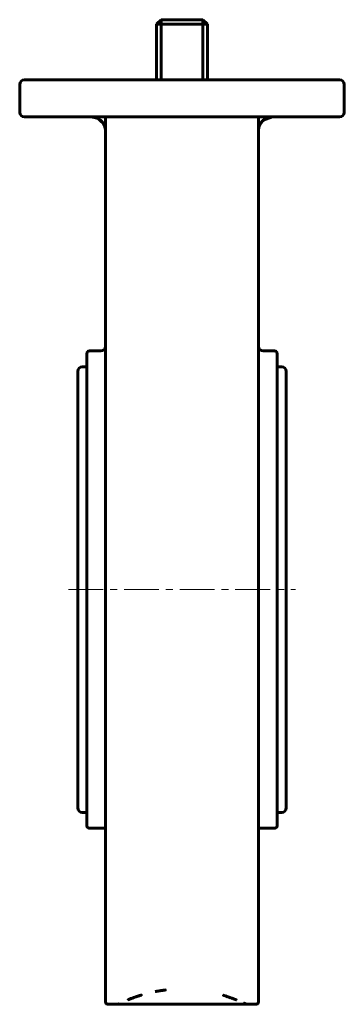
# Model space of a CAD drawing. Header units: millimetres. Extents: x -35 to 35, y -106 to 106.
import ezdxf

# ---------------------------------------------------------------- set-up
doc = ezdxf.new("R2010")
doc.units = ezdxf.units.MM
doc.linetypes.add('K5LT_AXLED', pattern=[12, 7.5, -1.5, 1.5, -1.5])
doc.linetypes.add('K5LT_BASIC', pattern=[0])
doc.layers.add('Системный слой (1)', color=7, linetype='Continuous', true_color=0x6c6c6c)

# ---------------------------------------------------------------- blocks, each defined once
blk = doc.blocks.new('U0')
at = {"layer": 'Системный слой (1)', "color": 143, "linetype": 'K5LT_BASIC', "lineweight": 60, "true_color": 0x33acca}
for p, q in [((-20.5, 31.35), (-21.5, 31.35)), ((21.5, 31.35), (20.5, 31.35))]:
    blk.add_line(p, q, dxfattribs=at)
blk = doc.blocks.new('U1')
at = {"layer": 'Системный слой (1)', "color": 143, "linetype": 'K5LT_BASIC', "lineweight": 60, "true_color": 0x33acca}
for p, q in [((-18.06, 84.94), (-19.5, 85.25)), ((-16.5, 83.4), (-18.06, 84.94))]:
    blk.add_line(p, q, dxfattribs=at)
blk = doc.blocks.new('U2')
at = {"layer": 'Системный слой (1)', "color": 143, "linetype": 'K5LT_BASIC', "lineweight": 60, "true_color": 0x33acca}
for p, q in [((20.5, -16.75), (20.5, 34.25)), ((20.5, -67.75), (20.5, -16.75))]:
    blk.add_line(p, q, dxfattribs=at)
blk = doc.blocks.new('U3')
at = {"layer": 'Системный слой (1)', "color": 143, "linetype": 'K5LT_BASIC', "lineweight": 60, "true_color": 0x33acca}
for p, q in [((19.5, 85.25), (17.37, 84.51)), ((17.37, 84.51), (16.5, 83.4))]:
    blk.add_line(p, q, dxfattribs=at)
blk = doc.blocks.new('U4')
at = {"layer": 'Системный слой (1)', "color": 143, "linetype": 'K5LT_BASIC', "lineweight": 60, "true_color": 0x33acca}
for p, q in [((-13.86, -106.25), (-13.88, -106.25)), ((-13.88, -106.25), (-13.88, -106.25)), ((-13.8, -106.21), (-13.86, -106.25)), ((-13.71, -106.17), (-13.8, -106.21)), ((-13.66, -106.14), (-13.71, -106.17)), ((-13.63, -106.12), (-13.66, -106.14)), ((-13.61, -106.11), (-13.63, -106.12)), ((-13.6, -106.11), (-13.61, -106.11)), ((-13.61, -106.11), (-13.61, -106.11)), ((-13.6, -106.1), (-13.6, -106.11)), ((-13.6, -106.11), (-13.6, -106.11)), ((-13.6, -106.11), (-13.6, -106.11)), ((-13.6, -106.11), (-13.6, -106.11)), ((-13.6, -106.11), (-13.6, -106.11)), ((-13.6, -106.11), (-13.6, -106.11)), ((-13.6, -106.11), (-13.6, -106.11)), ((-13.6, -106.11), (-13.6, -106.11))]:
    blk.add_line(p, q, dxfattribs=at)
blk = doc.blocks.new('U5')
at = {"layer": 'Системный слой (1)', "color": 143, "linetype": 'K5LT_BASIC', "lineweight": 60, "true_color": 0x33acca}
for p, q in [((-13.91, -106.25), (-16, -106.25)), ((16, -106.25), (-13.88, -106.25))]:
    blk.add_line(p, q, dxfattribs=at)
blk = doc.blocks.new('U6')
at = {"layer": 'Системный слой (1)', "color": 143, "linetype": 'K5LT_BASIC', "lineweight": 60, "true_color": 0x33acca}
for p, q in [((22.5, -16.75), (22.5, 30.35)), ((22.5, -63.85), (22.5, -16.75))]:
    blk.add_line(p, q, dxfattribs=at)
blk = doc.blocks.new('U7')
at = {"layer": 'Системный слой (1)', "color": 143, "linetype": 'K5LT_BASIC', "lineweight": 60, "true_color": 0x33acca}
for p, q in [((-20.5, -64.85), (-21.5, -64.85)), ((21.5, -64.85), (20.5, -64.85))]:
    blk.add_line(p, q, dxfattribs=at)

msp = doc.modelspace()

# ---------------------------------------------------------------- linework, layer by layer
at = {"layer": 'Системный слой (1)', "color": 143, "linetype": 'K5LT_BASIC', "lineweight": 60, "true_color": 0x33acca}
for p, q in [((-4.5, 106.25), (-5.5, 105.25)), ((-4.5, 106.25), (-4.5, 105.25)), ((-4.5, 106.25), (4.5, 106.25)), ((5.5, 105.25), (4.5, 106.25)), ((4.5, 105.25), (4.5, 106.25)), ((-4.5, 105.25), (-5.5, 105.25)), ((-5.5, 93.25), (-5.5, 105.25)), ((-4.5, 105.25), (4.5, 105.25)), ((-4.5, 93.25), (-4.5, 105.25)), ((4.5, 93.25), (4.5, 105.25)), ((5.5, 105.25), (4.5, 105.25)), ((5.5, 93.25), (5.5, 105.25)), ((-35, 92.25), (-35, 86.25)), ((-33.27, 93.25), (-34, 93.25)), ((33.27, 93.25), (-33.27, 93.25)), ((34, 93.25), (33.27, 93.25)), ((35, 86.25), (35, 92.25)), ((-34, 85.25), (-33.27, 85.25)), ((-33.27, 85.25), (33.27, 85.25)), ((-16.5, 85.25), (-16.5, 56.23)), ((16.5, 56.23), (16.5, 85.25)), ((33.27, 85.25), (34, 85.25)), ((-17.29, 84.28), (-17.29, 84.28)), ((-16.5, 72.89), (-16.5, 71.86)), ((16.5, 71.86), (16.5, 72.89)), ((-16.5, 56.23), (-16.5, 54.89)), ((16.5, 54.89), (16.5, 56.23)), ((-16.5, 54.89), (-16.5, -105.75)), ((16.5, -105.75), (16.5, 54.89)), ((-20.5, 34.25), (-20.5, -67.75)), ((-20, 34.75), (-17.5, 34.75)), ((17.5, 34.75), (20, 34.75)), ((-22.5, 30.35), (-22.5, -63.85)), ((-22.5, 1.48), (-22.5, 26.45)), ((22.5, 26.45), (22.5, 19.59)), ((-20, -68.25), (-16.5, -68.25)), ((16.5, -68.25), (20, -68.25)), ((-13.91, -106.25), (-13.89, -106.24)), ((-13.91, -106.25), (-13.91, -106.25))]:
    msp.add_line(p, q, dxfattribs=at)
at = {"layer": 'Системный слой (1)', "color": 30, "linetype": 'K5LT_AXLED', "lineweight": 18, "true_color": 0xff8000}
msp.add_line((-24.5, -16.75), (24.5, -16.75), dxfattribs=at)
at = {"layer": 'Системный слой (1)', "color": 143, "linetype": 'K5LT_BASIC', "lineweight": 60, "true_color": 0x33acca}
for centre, radius, start, end in [((-34, 92.25), 1, 90, 180), ((34, 92.25), 1, 0, 90), ((-34, 86.25), 1, 180, 270), ((34, 86.25), 1, 270, 0), ((-19.5, 82.25), 3, 0, 42.6377), ((19.5, 82.25), 3, 129.4577, 180), ((-20, 34.25), 0.5, 90, 180), ((-17.5, 35.75), 1, 270, 0), ((17.5, 35.75), 1, 180, 270), ((20, 34.25), 0.5, 0, 90), ((-21.5, 30.35), 1, 90, 180), ((21.5, 30.35), 1, 0, 90), ((-21.5, -63.85), 1, 180, 270), ((21.5, -63.85), 1, 270, 0), ((-20, -67.75), 0.5, 180, 270), ((20, -67.75), 0.5, 270, 0), ((-16, -105.75), 0.5, 180, 270), ((16, -105.75), 0.5, 270, 0)]:
    msp.add_arc(centre, radius, start, end, dxfattribs=at)
for points, knots in [([(-19.5, 85.25), (-19.35, 85.25), (-19.19, 85.24), (-18.89, 85.19), (-18.73, 85.15), (-18.43, 85.05), (-18.28, 84.99), (-18.01, 84.85), (-17.88, 84.77), (-17.71, 84.65), (-17.67, 84.62), (-17.6, 84.57), (-17.57, 84.55), (-17.51, 84.5), (-17.49, 84.47), (-17.4, 84.39), (-17.35, 84.34), (-17.29, 84.28)], [0, 0, 0, 0, 5.299604, 5.299604, 10.796326, 10.796326, 16.222954, 16.222954, 21.321075, 21.321075, 22.946249, 22.946249, 24.230768, 24.230768, 25.515288, 25.515288, 28, 28, 28, 28]), ([(17.59, 84.57), (17.69, 84.64), (17.78, 84.71), (18, 84.85), (18.11, 84.91), (18.24, 84.97), (18.24, 84.97), (18.26, 84.98), (18.27, 84.99), (18.3, 85), (18.31, 85), (18.33, 85.01), (18.34, 85.02), (18.36, 85.02), (18.37, 85.03), (18.39, 85.03), (18.4, 85.04), (18.41, 85.04), (18.42, 85.05), (18.43, 85.05), (18.44, 85.06), (18.45, 85.06), (18.46, 85.06), (18.47, 85.07), (18.48, 85.07), (18.49, 85.07), (18.5, 85.08), (18.51, 85.08), (18.51, 85.08), (18.52, 85.08), (18.52, 85.09), (18.53, 85.09), (18.54, 85.09), (18.55, 85.09), (18.55, 85.09), (18.56, 85.1), (18.56, 85.1), (18.57, 85.1), (18.57, 85.1), (18.57, 85.1), (18.58, 85.1), (18.58, 85.1), (18.59, 85.11), (18.59, 85.11), (18.59, 85.11), (18.6, 85.11), (18.6, 85.11), (18.6, 85.11), (18.6, 85.11), (18.61, 85.11), (18.61, 85.11), (18.61, 85.11), (18.61, 85.11), (18.62, 85.12), (18.62, 85.12), (18.63, 85.12), (18.63, 85.12), (18.65, 85.12), (18.66, 85.13), (18.69, 85.14), (18.71, 85.14), (18.76, 85.16), (18.8, 85.17), (18.92, 85.19), (19, 85.21), (19.21, 85.24), (19.36, 85.25), (19.5, 85.25)], [1.247333, 1.247333, 1.247333, 1.247333, 5.318669, 5.318669, 9.83245, 9.83245, 10.03859, 10.03859, 10.503767, 10.503767, 10.926655, 10.926655, 11.311099, 11.311099, 11.660594, 11.660594, 11.978316, 11.978316, 12.267154, 12.267154, 12.529735, 12.529735, 12.768444, 12.768444, 12.985453, 12.985453, 13.182733, 13.182733, 13.362079, 13.362079, 13.525121, 13.525121, 13.673341, 13.673341, 13.808086, 13.808086, 13.930582, 13.930582, 14.041942, 14.041942, 14.143178, 14.143178, 14.235211, 14.235211, 14.318877, 14.318877, 14.394937, 14.394937, 14.464083, 14.464083, 14.533228, 14.533228, 14.5833, 14.5833, 14.673905, 14.673905, 14.850348, 14.850348, 15.200849, 15.200849, 15.897082, 15.897082, 17.28001, 17.28001, 20.026793, 20.026793, 25, 25, 25, 25]), ([(17.59, 84.57), (17.66, 84.62), (17.73, 84.67), (17.9, 84.79), (18.01, 84.86), (18.25, 84.98), (18.38, 85.04), (18.52, 85.09), (18.53, 85.09), (18.56, 85.1), (18.58, 85.1), (18.6, 85.11), (18.6, 85.11), (18.61, 85.11), (18.62, 85.12), (18.63, 85.12), (18.63, 85.12), (18.64, 85.12), (18.65, 85.13), (18.68, 85.13), (18.69, 85.14), (18.74, 85.15), (18.77, 85.16), (18.87, 85.18), (18.94, 85.2), (19.17, 85.24), (19.34, 85.25), (19.5, 85.25)], [1.327678, 1.327678, 1.327678, 1.327678, 4.171339, 4.171339, 8.543121, 8.543121, 13.384219, 13.384219, 13.754084, 13.754084, 14.372061, 14.372061, 14.526556, 14.526556, 14.68105, 14.68105, 14.830791, 14.830791, 15.130273, 15.130273, 15.726859, 15.726859, 16.91528, 16.91528, 19.282613, 19.282613, 25, 25, 25, 25]), ([(-5.75, -103.51), (-5.75, -103.51), (-5.73, -103.5), (-5.71, -103.5), (-5.69, -103.5), (-5.64, -103.49), (-5.52, -103.46), (-5.27, -103.42), (-4.83, -103.34), (-4.34, -103.27), (-3.94, -103.21), (-3.76, -103.19), (-3.69, -103.18), (-3.66, -103.17), (-3.64, -103.17), (-3.62, -103.17), (-3.6, -103.16), (-3.59, -103.16), (-3.59, -103.16), (-4.37, -103.26), (-5.09, -103.37), (-5.75, -103.51)], [0, 0, 0, 0, 0.19305, 0.373342, 0.553656, 0.734006, 1.636261, 3.803842, 7.237985, 12.886955, 15.768028, 16.84647, 17.205635, 17.38515, 17.564617, 17.74404, 18, 18, 18.000054, 18.000054, 22.000054, 22.000054, 22.000054, 22.000054]), ([(-13.88, -106.25), (-13.88, -106.25), (-13.88, -106.25), (-13.88, -106.25), (-13.88, -106.25), (-13.89, -106.25), (-13.89, -106.25), (-13.9, -106.25), (-13.9, -106.25), (-13.91, -106.25), (-13.91, -106.25), (-13.91, -106.25)], [2.505283, 2.505283, 2.505283, 2.505283, 3.235071, 3.235071, 5.674632, 5.674632, 8.671981, 8.671981, 11.66933, 11.66933, 14.986746, 14.986746, 14.986746, 14.986746]), ([(-11.62, -105.25), (-11.61, -105.25), (-11.61, -105.25), (-11.6, -105.25), (-11.59, -105.25), (-11.58, -105.24), (-11.55, -105.23), (-11.46, -105.2), (-11.13, -105.08), (-10.76, -104.94), (-10.13, -104.72), (-9.65, -104.55), (-9.14, -104.38), (-8.93, -104.31), (-8.85, -104.28), (-8.81, -104.27), (-8.79, -104.27), (-8.78, -104.26), (-8.78, -104.26), (-8.77, -104.26), (-8.76, -104.26), (-8.76, -104.25), (-8.76, -104.25), (-8.76, -104.25), (-9.97, -104.61), (-10.87, -104.96), (-11.62, -105.25)], [0, 0, 0, 0, 0.085965, 0.132988, 0.179997, 0.227007, 0.462161, 1.027258, 2.727109, 9.80347, 11.136943, 18.226641, 20.879204, 21.96494, 22.436049, 22.671327, 22.765381, 22.812398, 22.859412, 22.906436, 22.95353, 23, 23, 23.000096, 23.000096, 27.000096, 27.000096, 27.000096, 27.000096]), ([(11.72, -105.29), (11.72, -105.29), (11.71, -105.29), (11.71, -105.29), (11.71, -105.29), (11.71, -105.29), (11.7, -105.29), (11.7, -105.29), (11.69, -105.28), (11.69, -105.28), (11.68, -105.28), (11.66, -105.27), (11.64, -105.27), (11.62, -105.26), (11.58, -105.25), (11.53, -105.23), (11.46, -105.2), (11.37, -105.17), (11.23, -105.12), (11.06, -105.05), (10.85, -104.97), (10.59, -104.88), (10.29, -104.77), (9.98, -104.66), (9.67, -104.56), (9.4, -104.46), (9.19, -104.39), (9.02, -104.34), (8.95, -104.31), (8.89, -104.3), (8.89, -104.29), (8.89, -104.29)], [0, 0, 0, 0, 0.022634, 0.042059, 0.063628, 0.084095, 0.127407, 0.183335, 0.221593, 0.28106, 0.473495, 0.621539, 0.858585, 1.154797, 1.628611, 2.220949, 3.168773, 4.353493, 6.130028, 8.261524, 11.037332, 14.102586, 17.567699, 21.140975, 24.403533, 27.246659, 29.245203, 30.795183, 31.597026, 31.981508, 32, 32, 32, 32]), ([(13.33, -105.98), (13.33, -105.98), (13.33, -105.98), (13.33, -105.98), (13.33, -105.98), (13.34, -105.98), (13.34, -105.99), (13.36, -106), (13.43, -106.03), (13.53, -106.08), (13.6, -106.12), (13.66, -106.14), (13.68, -106.15), (13.71, -106.16), (13.72, -106.17), (13.74, -106.18), (13.75, -106.19), (13.79, -106.2), (13.82, -106.22), (13.86, -106.23), (13.87, -106.23), (13.87, -106.23), (13.87, -106.23), (13.87, -106.23), (13.87, -106.24), (13.88, -106.24), (13.88, -106.24), (13.88, -106.24), (13.88, -106.24), (13.88, -106.24), (13.88, -106.24), (13.88, -106.24), (13.86, -106.23), (13.81, -106.2), (13.67, -106.14), (13.5, -106.06), (13.38, -106), (13.33, -105.98)], [0, 0, 0, 0, 0.058432, 0.089577, 0.148126, 0.206671, 0.265219, 0.675211, 1.847777, 6.782522, 10.782903, 10.841745, 14, 14, 14, 15, 15, 15, 19.459157, 20.810068, 21, 21, 21, 26.518133, 28.571094, 29.255298, 29.939452, 30.623585, 31.307856, 31.743084, 32, 32, 32, 33.975708, 35.940626, 37.889744, 39, 39, 39, 39])]:
    msp.add_open_spline(points, degree=3, knots=knots, dxfattribs=at)

# ---------------------------------------------------------------- block references
at = {"layer": 'Системный слой (1)'}
for name in ['U1', 'U3', 'U2', 'U0', 'U6', 'U7', 'U5', 'U4']:
    msp.add_blockref(name, (0, 0), dxfattribs=at)

doc.saveas('drawing.dxf')
